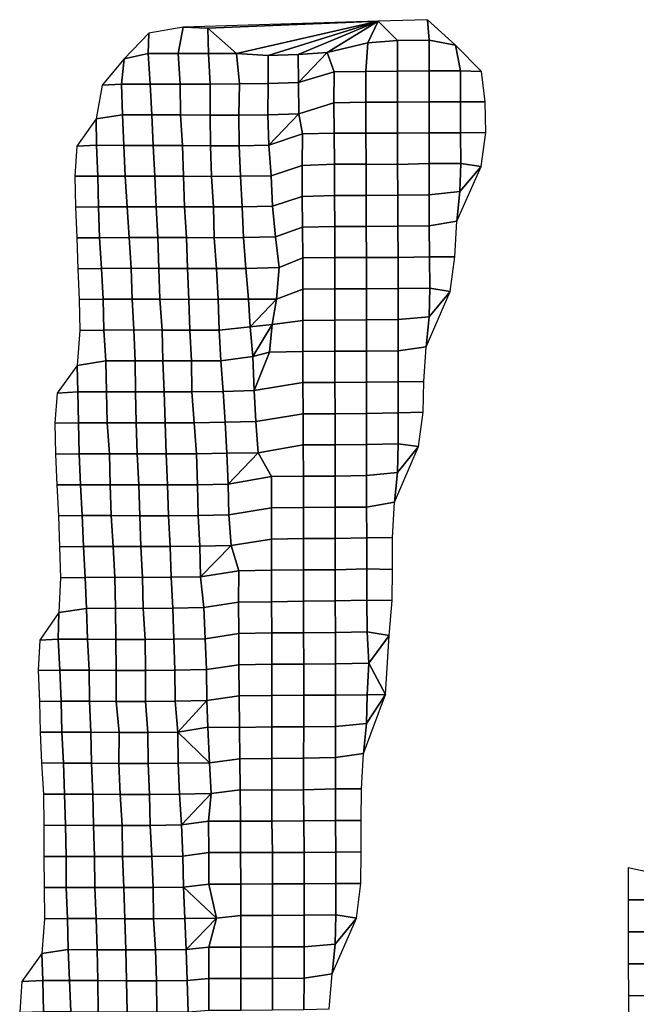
# Model space of a CAD drawing. Extents: x -2.4 to 84.8, y -2.1 to 56.9.
# Tile 6 of 14: x -1.5 to 15.8, y 29.3 to 56.9. Entities that reach past the tile are written whole.
import ezdxf

# ---------------------------------------------------------------- set-up
doc = ezdxf.new("R2010")
doc.units = 0

msp = doc.modelspace()

# ---------------------------------------------------------------- linework, layer by layer
at = {"layer": 'camera'}
for points in [[(3.7442, 56.6835, -858.0814), (8.524, 56.8752, -856.9572), (3.0519, 56.7114, -858.2535)], [(4.5487, 55.9662, -857.9091), (8.524, 56.8752, -856.9572), (3.7442, 56.6835, -858.0814)], [(5.4388, 55.911, -857.6426), (8.524, 56.8752, -856.9572), (4.5487, 55.9662, -857.9091)], [(6.2762, 55.9463, -857.4536), (8.524, 56.8752, -856.9572), (5.4388, 55.911, -857.6426)], [(7.0893, 55.9973, -857.2707), (8.524, 56.8752, -856.9572), (6.2762, 55.9463, -857.4536)], [(8.236, 56.273, -857.1518), (8.524, 56.8752, -856.9572), (7.0893, 55.9973, -857.2707)], [(8.236, 56.273, -857.1518), (9.0687, 56.3389, -857.2326), (8.524, 56.8752, -856.9572)], [(8.524, 56.8752, -856.9572), (9.0687, 56.3389, -857.2326), (9.9564, 56.349, -857.2616), (9.9102, 56.9201, -857.0095)], [(9.9102, 56.9201, -857.0095), (9.9564, 56.349, -857.2616), (10.7018, 56.2044, -857.2946)], [(1.3897, 55.8214, -858.7863), (2.0661, 55.9692, -858.4984), (2.0809, 56.5443, -858.4633)], [(2.0809, 56.5443, -858.4633), (2.0661, 55.9692, -858.4984), (2.9066, 55.9713, -858.2711), (3.0519, 56.7114, -858.2535)], [(3.0519, 56.7114, -858.2535), (2.9066, 55.9713, -858.2711), (3.7558, 55.9725, -858.0684), (3.7442, 56.6835, -858.0814)], [(3.7442, 56.6835, -858.0814), (3.7558, 55.9725, -858.0684), (4.5487, 55.9662, -857.9091)], [(7.0893, 55.9973, -857.2707), (7.2858, 55.4555, -857.572), (8.1809, 55.4661, -857.4831), (8.236, 56.273, -857.1518)], [(8.236, 56.273, -857.1518), (8.1809, 55.4661, -857.4831), (9.0684, 55.4726, -857.3988), (9.0687, 56.3389, -857.2326)], [(9.0687, 56.3389, -857.2326), (9.0684, 55.4726, -857.3988), (9.9562, 55.4823, -857.4292), (9.9564, 56.349, -857.2616)], [(9.9564, 56.349, -857.2616), (9.9562, 55.4823, -857.4292), (10.8414, 55.4877, -857.4345), (10.7018, 56.2044, -857.2946)], [(10.7018, 56.2044, -857.2946), (10.8414, 55.4877, -857.4345), (11.4292, 55.4627, -857.4585)], [(1.3897, 55.8214, -858.7863), (1.3154, 55.1121, -858.9981), (2.1241, 55.1101, -858.6663), (2.0661, 55.9692, -858.4984)], [(2.0661, 55.9692, -858.4984), (2.1241, 55.1101, -858.6663), (2.9628, 55.1117, -858.4412), (2.9066, 55.9713, -858.2711)], [(2.9066, 55.9713, -858.2711), (2.9628, 55.1117, -858.4412), (3.8085, 55.111, -858.2277), (3.7558, 55.9725, -858.0684)], [(3.7558, 55.9725, -858.0684), (3.8085, 55.111, -858.2277), (4.6293, 55.1133, -857.9481), (4.5487, 55.9662, -857.9091)], [(4.5487, 55.9662, -857.9091), (4.6293, 55.1133, -857.9481), (5.439, 55.1234, -857.6678), (5.4388, 55.911, -857.6426)], [(5.4388, 55.911, -857.6426), (5.439, 55.1234, -857.6678), (6.288, 55.1582, -857.5679), (6.2762, 55.9463, -857.4536)], [(6.2762, 55.9463, -857.4536), (6.288, 55.1582, -857.5679), (7.0893, 55.9973, -857.2707)], [(6.288, 55.1582, -857.5679), (7.2858, 55.4555, -857.572), (7.0893, 55.9973, -857.2707)], [(0.7713, 55.0799, -859.2475), (1.3154, 55.1121, -858.9981), (1.3897, 55.8214, -858.7863)], [(6.288, 55.1582, -857.5679), (6.2982, 54.2768, -857.636), (7.284, 54.5853, -857.509), (7.2858, 55.4555, -857.572)], [(7.2858, 55.4555, -857.572), (7.284, 54.5853, -857.509), (8.1785, 54.603, -857.5276), (8.1809, 55.4661, -857.4831)], [(8.1809, 55.4661, -857.4831), (8.1785, 54.603, -857.5276), (9.0671, 54.6037, -857.4947), (9.0684, 55.4726, -857.3988)], [(9.0684, 55.4726, -857.3988), (9.0671, 54.6037, -857.4947), (9.9549, 54.611, -857.5272), (9.9562, 55.4823, -857.4292)], [(9.9562, 55.4823, -857.4292), (9.9549, 54.611, -857.5272), (10.8404, 54.6118, -857.5142), (10.8414, 55.4877, -857.4345)], [(10.8414, 55.4877, -857.4345), (10.8404, 54.6118, -857.5142), (11.5329, 54.6152, -857.6088), (11.4292, 55.4627, -857.4585)], [(0.7713, 55.0799, -859.2475), (0.608, 54.1305, -859.4928), (1.3445, 54.2471, -859.08), (1.3154, 55.1121, -858.9981)], [(1.3154, 55.1121, -858.9981), (1.3445, 54.2471, -859.08), (2.1633, 54.2475, -858.7755), (2.1241, 55.1101, -858.6663)], [(2.1241, 55.1101, -858.6663), (2.1633, 54.2475, -858.7755), (2.9756, 54.2435, -858.4704), (2.9628, 55.1117, -858.4412)], [(2.9628, 55.1117, -858.4412), (2.9756, 54.2435, -858.4704), (3.8084, 54.2412, -858.2172), (3.8085, 55.111, -858.2277)], [(3.8085, 55.111, -858.2277), (3.8084, 54.2412, -858.2172), (4.6076, 54.2396, -857.8836), (4.6293, 55.1133, -857.9481)], [(4.6293, 55.1133, -857.9481), (4.6076, 54.2396, -857.8836), (5.4292, 54.2503, -857.6595), (5.439, 55.1234, -857.6678)], [(5.439, 55.1234, -857.6678), (5.4292, 54.2503, -857.6595), (6.2982, 54.2768, -857.636), (6.288, 55.1582, -857.5679)], [(6.2982, 54.2768, -857.636), (6.3982, 53.7144, -857.7818), (7.2913, 53.7328, -857.8237), (7.284, 54.5853, -857.509)], [(7.284, 54.5853, -857.509), (7.2913, 53.7328, -857.8237), (8.1841, 53.7328, -857.7598), (8.1785, 54.603, -857.5276)], [(8.1785, 54.603, -857.5276), (8.1841, 53.7328, -857.7598), (9.0708, 53.7287, -857.6677), (9.0671, 54.6037, -857.4947)], [(9.0671, 54.6037, -857.4947), (9.0708, 53.7287, -857.6677), (9.9555, 53.7375, -857.6867), (9.9549, 54.611, -857.5272)], [(9.9549, 54.611, -857.5272), (9.9555, 53.7375, -857.6867), (10.841, 53.7394, -857.6841), (10.8404, 54.6118, -857.5142)], [(10.8404, 54.6118, -857.5142), (10.841, 53.7394, -857.6841), (11.5488, 53.7521, -857.913), (11.5329, 54.6152, -857.6088)], [(0.608, 54.1305, -859.4928), (0.6104, 53.3909, -859.6437), (1.3822, 53.3853, -859.1832), (1.3445, 54.2471, -859.08)], [(1.3445, 54.2471, -859.08), (1.3822, 53.3853, -859.1832), (2.206, 53.3864, -858.8878), (2.1633, 54.2475, -858.7755)], [(2.1633, 54.2475, -858.7755), (2.206, 53.3864, -858.8878), (3.0297, 53.3827, -858.6324), (2.9756, 54.2435, -858.4704)], [(2.9756, 54.2435, -858.4704), (3.0297, 53.3827, -858.6324), (3.8195, 53.3761, -858.2494), (3.8084, 54.2412, -858.2172)], [(3.8084, 54.2412, -858.2172), (3.8195, 53.3761, -858.2494), (4.6229, 53.377, -857.9479), (4.6076, 54.2396, -857.8836)], [(4.6076, 54.2396, -857.8836), (4.6229, 53.377, -857.9479), (5.459, 53.3906, -857.781), (5.4292, 54.2503, -857.6595)], [(5.4292, 54.2503, -857.6595), (5.459, 53.3906, -857.781), (6.2982, 54.2768, -857.636)], [(5.459, 53.3906, -857.781), (6.3982, 53.7144, -857.7818), (6.2982, 54.2768, -857.636)], [(0.0594, 53.3647, -859.8852), (0.6104, 53.3909, -859.6437), (0.608, 54.1305, -859.4928)], [(5.459, 53.3906, -857.781), (5.5178, 52.5376, -858.0158), (6.3916, 52.8273, -857.8956), (6.3982, 53.7144, -857.7818)], [(6.3982, 53.7144, -857.7818), (6.3916, 52.8273, -857.8956), (7.2989, 52.8573, -857.9936), (7.2913, 53.7328, -857.8237)], [(7.2913, 53.7328, -857.8237), (7.2989, 52.8573, -857.9936), (8.1867, 52.8578, -857.9725), (8.1841, 53.7328, -857.7598)], [(8.1841, 53.7328, -857.7598), (8.1867, 52.8578, -857.9725), (9.0735, 52.8553, -857.8852), (9.0708, 53.7287, -857.6677)], [(9.0708, 53.7287, -857.6677), (9.0735, 52.8553, -857.8852), (9.9578, 52.8749, -858.0364), (9.9555, 53.7375, -857.6867)], [(9.9555, 53.7375, -857.6867), (9.9578, 52.8749, -858.0364), (10.8435, 52.8807, -858.076), (10.841, 53.7394, -857.6841)], [(10.841, 53.7394, -857.6841), (10.8435, 52.8807, -858.076), (11.4232, 52.7989, -858.2883), (11.5488, 53.7521, -857.913)], [(0.0594, 53.3647, -859.8852), (0.0054, 52.5196, -860.0192), (0.6533, 52.528, -859.789), (0.6104, 53.3909, -859.6437)], [(0.6104, 53.3909, -859.6437), (0.6533, 52.528, -859.789), (1.4205, 52.5239, -859.303), (1.3822, 53.3853, -859.1832)], [(1.3822, 53.3853, -859.1832), (1.4205, 52.5239, -859.303), (2.2537, 52.5274, -859.0364), (2.206, 53.3864, -858.8878)], [(2.206, 53.3864, -858.8878), (2.2537, 52.5274, -859.0364), (3.0573, 52.5209, -858.7156), (3.0297, 53.3827, -858.6324)], [(3.0297, 53.3827, -858.6324), (3.0573, 52.5209, -858.7156), (3.8422, 52.5153, -858.3278), (3.8195, 53.3761, -858.2494)], [(3.8195, 53.3761, -858.2494), (3.8422, 52.5153, -858.3278), (4.6588, 52.5209, -858.0857), (4.6229, 53.377, -857.9479)], [(4.6229, 53.377, -857.9479), (4.6588, 52.5209, -858.0857), (5.5178, 52.5376, -858.0158), (5.459, 53.3906, -857.781)], [(6.3916, 52.8273, -857.8956), (6.3936, 51.9566, -858.099), (7.3018, 51.9836, -858.1895), (7.2989, 52.8573, -857.9936)], [(7.2989, 52.8573, -857.9936), (7.3018, 51.9836, -858.1895), (8.1899, 51.9826, -858.1268), (8.1867, 52.8578, -857.9725)], [(8.1867, 52.8578, -857.9725), (8.1899, 51.9826, -858.1268), (9.077, 51.9896, -858.1567), (9.0735, 52.8553, -857.8852)], [(9.0735, 52.8553, -857.8852), (9.077, 51.9896, -858.1567), (9.9571, 52.003, -858.2061), (9.9578, 52.8749, -858.0364)], [(9.9578, 52.8749, -858.0364), (9.9571, 52.003, -858.2061), (10.82, 52.0945, -858.3678), (10.8435, 52.8807, -858.076)], [(10.8435, 52.8807, -858.076), (10.82, 52.0945, -858.3678), (11.4232, 52.7989, -858.2883)], [(5.5178, 52.5376, -858.0158), (5.5553, 51.678, -858.1789), (6.3936, 51.9566, -858.099), (6.3916, 52.8273, -857.8956)], [(11.4232, 52.7989, -858.2883), (10.82, 52.0945, -858.3678), (10.738, 51.2604, -858.6174)], [(0.0054, 52.5196, -860.0192), (0.0191, 51.6556, -860.1089), (0.6697, 51.6603, -859.8466), (0.6533, 52.528, -859.789)], [(0.6533, 52.528, -859.789), (0.6697, 51.6603, -859.8466), (1.4707, 51.6618, -859.4661), (1.4205, 52.5239, -859.303)], [(1.4205, 52.5239, -859.303), (1.4707, 51.6618, -859.4661), (2.2913, 51.6645, -859.1551), (2.2537, 52.5274, -859.0364)], [(2.2537, 52.5274, -859.0364), (2.2913, 51.6645, -859.1551), (3.0858, 51.6581, -858.7991), (3.0573, 52.5209, -858.7156)], [(3.0573, 52.5209, -858.7156), (3.0858, 51.6581, -858.7991), (3.9002, 51.6575, -858.5202), (3.8422, 52.5153, -858.3278)], [(3.8422, 52.5153, -858.3278), (3.9002, 51.6575, -858.5202), (4.7052, 51.6634, -858.2482), (4.6588, 52.5209, -858.0857)], [(4.6588, 52.5209, -858.0857), (4.7052, 51.6634, -858.2482), (5.5553, 51.678, -858.1789), (5.5178, 52.5376, -858.0158)], [(9.9571, 52.003, -858.2061), (9.9616, 51.1249, -858.4058), (10.738, 51.2604, -858.6174), (10.82, 52.0945, -858.3678)], [(5.5553, 51.678, -858.1789), (5.6373, 50.8178, -858.4255), (6.4, 51.0943, -858.382), (6.3936, 51.9566, -858.099)], [(6.3936, 51.9566, -858.099), (6.4, 51.0943, -858.382), (7.3041, 51.1105, -858.4136), (7.3018, 51.9836, -858.1895)], [(7.3018, 51.9836, -858.1895), (7.3041, 51.1105, -858.4136), (8.1924, 51.1097, -858.3457), (8.1899, 51.9826, -858.1268)], [(8.1899, 51.9826, -858.1268), (8.1924, 51.1097, -858.3457), (9.08, 51.1156, -858.3651), (9.077, 51.9896, -858.1567)], [(9.077, 51.9896, -858.1567), (9.08, 51.1156, -858.3651), (9.9616, 51.1249, -858.4058), (9.9571, 52.003, -858.2061)], [(0.0191, 51.6556, -860.1089), (0.0609, 50.7899, -860.2528), (0.6998, 50.794, -859.9402), (0.6697, 51.6603, -859.8466)], [(0.6697, 51.6603, -859.8466), (0.6998, 50.794, -859.9402), (1.5338, 50.7995, -859.6635), (1.4707, 51.6618, -859.4661)], [(1.4707, 51.6618, -859.4661), (1.5338, 50.7995, -859.6635), (2.3336, 50.7986, -859.2954), (2.2913, 51.6645, -859.1551)], [(2.2913, 51.6645, -859.1551), (2.3336, 50.7986, -859.2954), (3.1449, 50.7962, -858.9936), (3.0858, 51.6581, -858.7991)], [(3.0858, 51.6581, -858.7991), (3.1449, 50.7962, -858.9936), (3.9198, 50.792, -858.5939), (3.9002, 51.6575, -858.5202)], [(3.9002, 51.6575, -858.5202), (3.9198, 50.792, -858.5939), (4.7411, 50.7983, -858.3622), (4.7052, 51.6634, -858.2482)], [(4.7052, 51.6634, -858.2482), (4.7411, 50.7983, -858.3622), (5.6373, 50.8178, -858.4255), (5.5553, 51.678, -858.1789)], [(9.9616, 51.1249, -858.4058), (9.9685, 50.2571, -858.7706), (10.679, 50.2605, -858.7484), (10.738, 51.2604, -858.6174)], [(5.6373, 50.8178, -858.4255), (5.7432, 49.9543, -858.7355), (6.4118, 50.2258, -858.5526), (6.4, 51.0943, -858.382)], [(6.4, 51.0943, -858.382), (6.4118, 50.2258, -858.5526), (7.3071, 50.2367, -858.5997), (7.3041, 51.1105, -858.4136)], [(7.3041, 51.1105, -858.4136), (7.3071, 50.2367, -858.5997), (8.1954, 50.2374, -858.5632), (8.1924, 51.1097, -858.3457)], [(8.1924, 51.1097, -858.3457), (8.1954, 50.2374, -858.5632), (9.0831, 50.2429, -858.5908), (9.08, 51.1156, -858.3651)], [(9.08, 51.1156, -858.3651), (9.0831, 50.2429, -858.5908), (9.9685, 50.2571, -858.7706), (9.9616, 51.1249, -858.4058)], [(0.0609, 50.7899, -860.2528), (0.089, 49.9227, -860.3382), (0.7543, 49.9299, -860.1034), (0.6998, 50.794, -859.9402)], [(0.6998, 50.794, -859.9402), (0.7543, 49.9299, -860.1034), (1.5832, 49.935, -859.8113), (1.5338, 50.7995, -859.6635)], [(1.5338, 50.7995, -859.6635), (1.5832, 49.935, -859.8113), (2.3659, 49.9305, -859.4), (2.3336, 50.7986, -859.2954)], [(2.3336, 50.7986, -859.2954), (2.3659, 49.9305, -859.4), (3.1742, 49.929, -859.097), (3.1449, 50.7962, -858.9936)], [(3.1449, 50.7962, -858.9936), (3.1742, 49.929, -859.097), (3.9826, 49.9291, -858.8079), (3.9198, 50.792, -858.5939)], [(3.9198, 50.792, -858.5939), (3.9826, 49.9291, -858.8079), (4.8066, 49.9324, -858.5677), (4.7411, 50.7983, -858.3622)], [(4.7411, 50.7983, -858.3622), (4.8066, 49.9324, -858.5677), (5.7432, 49.9543, -858.7355), (5.6373, 50.8178, -858.4255)], [(5.7432, 49.9543, -858.7355), (5.6714, 49.0642, -858.83), (6.4126, 49.3485, -858.695), (6.4118, 50.2258, -858.5526)], [(6.4118, 50.2258, -858.5526), (6.4126, 49.3485, -858.695), (7.3087, 49.3585, -858.7187), (7.3071, 50.2367, -858.5997)], [(7.3071, 50.2367, -858.5997), (7.3087, 49.3585, -858.7187), (8.1977, 49.3624, -858.7299), (8.1954, 50.2374, -858.5632)], [(8.1954, 50.2374, -858.5632), (8.1977, 49.3624, -858.7299), (9.0865, 49.3672, -858.7836), (9.0831, 50.2429, -858.5908)], [(9.0831, 50.2429, -858.5908), (9.0865, 49.3672, -858.7836), (9.9746, 49.3743, -858.9053), (9.9685, 50.2571, -858.7706)], [(9.9685, 50.2571, -858.7706), (9.9746, 49.3743, -858.9053), (10.5487, 49.2854, -858.9636), (10.679, 50.2605, -858.7484)], [(0.089, 49.9227, -860.3382), (0.1225, 49.0556, -860.445), (0.8015, 49.0662, -860.2505), (0.7543, 49.9299, -860.1034)], [(0.7543, 49.9299, -860.1034), (0.8015, 49.0662, -860.2505), (1.6154, 49.0697, -859.9075), (1.5832, 49.935, -859.8113)], [(1.5832, 49.935, -859.8113), (1.6154, 49.0697, -859.9075), (2.3968, 49.0634, -859.4998), (2.3659, 49.9305, -859.4)], [(2.3659, 49.9305, -859.4), (2.3968, 49.0634, -859.4998), (3.2093, 49.0621, -859.2195), (3.1742, 49.929, -859.097)], [(3.1742, 49.929, -859.097), (3.2093, 49.0621, -859.2195), (4.0292, 49.0646, -858.9733), (3.9826, 49.9291, -858.8079)], [(3.9826, 49.9291, -858.8079), (4.0292, 49.0646, -858.9733), (4.8816, 49.0709, -858.8315), (4.8066, 49.9324, -858.5677)], [(4.8066, 49.9324, -858.5677), (4.8816, 49.0709, -858.8315), (5.6714, 49.0642, -858.83), (5.7432, 49.9543, -858.7355)], [(5.6714, 49.0642, -858.83), (5.5445, 48.3581, -858.9203), (6.4094, 48.4725, -858.8965), (6.4126, 49.3485, -858.695)], [(6.4126, 49.3485, -858.695), (6.4094, 48.4725, -858.8965), (7.3086, 48.4791, -858.8515), (7.3087, 49.3585, -858.7187)], [(7.3087, 49.3585, -858.7187), (7.3086, 48.4791, -858.8515), (8.199, 48.4829, -858.8468), (8.1977, 49.3624, -858.7299)], [(8.1977, 49.3624, -858.7299), (8.199, 48.4829, -858.8468), (9.0884, 48.4923, -858.9629), (9.0865, 49.3672, -858.7836)], [(9.0865, 49.3672, -858.7836), (9.0884, 48.4923, -858.9629), (9.959, 48.5717, -859.0977), (9.9746, 49.3743, -858.9053)], [(10.5487, 49.2854, -858.9636), (9.959, 48.5717, -859.0977), (9.878, 47.7317, -859.2215)], [(9.9746, 49.3743, -858.9053), (9.959, 48.5717, -859.0977), (10.5487, 49.2854, -858.9636)], [(0.1225, 49.0556, -860.445), (0.1416, 48.1832, -860.5355), (0.8233, 48.1974, -860.318), (0.8015, 49.0662, -860.2505)], [(0.8015, 49.0662, -860.2505), (0.8233, 48.1974, -860.318), (1.6589, 48.204, -860.0465), (1.6154, 49.0697, -859.9075)], [(1.6154, 49.0697, -859.9075), (1.6589, 48.204, -860.0465), (2.4577, 48.2, -859.6975), (2.3968, 49.0634, -859.4998)], [(2.3968, 49.0634, -859.4998), (2.4577, 48.2, -859.6975), (3.2364, 48.1953, -859.3138), (3.2093, 49.0621, -859.2195)], [(3.2093, 49.0621, -859.2195), (3.2364, 48.1953, -859.3138), (4.06, 48.1982, -859.081), (4.0292, 49.0646, -858.9733)], [(4.0292, 49.0646, -858.9733), (4.06, 48.1982, -859.081), (4.9305, 48.2863, -859.0233), (4.8816, 49.0709, -858.8315)], [(4.8816, 49.0709, -858.8315), (4.9305, 48.2863, -859.0233), (5.6714, 49.0642, -858.83)], [(5.5445, 48.3581, -858.9203), (5.6714, 49.0642, -858.83), (4.9305, 48.2863, -859.0233)], [(5.5445, 48.3581, -858.9203), (5.4752, 47.5801, -859.1093), (6.4128, 47.6007, -859.0994), (6.4094, 48.4725, -858.8965)], [(6.4094, 48.4725, -858.8965), (6.4128, 47.6007, -859.0994), (7.31, 47.6029, -859.0479), (7.3086, 48.4791, -858.8515)], [(7.3086, 48.4791, -858.8515), (7.31, 47.6029, -859.0479), (8.201, 47.605, -859.034), (8.199, 48.4829, -858.8468)], [(8.199, 48.4829, -858.8468), (8.201, 47.605, -859.034), (9.0905, 47.6118, -859.1309), (9.0884, 48.4923, -858.9629)], [(9.0884, 48.4923, -858.9629), (9.0905, 47.6118, -859.1309), (9.878, 47.7317, -859.2215), (9.959, 48.5717, -859.0977)], [(0.1416, 48.1832, -860.5355), (0.07, 47.2048, -860.7453), (0.8744, 47.3317, -860.4903), (0.8233, 48.1974, -860.318)], [(0.8233, 48.1974, -860.318), (0.8744, 47.3317, -860.4903), (1.6961, 47.3363, -860.1734), (1.6589, 48.204, -860.0465)], [(1.6589, 48.204, -860.0465), (1.6961, 47.3363, -860.1734), (2.4765, 47.3321, -859.7626), (2.4577, 48.2, -859.6975)], [(2.4577, 48.2, -859.6975), (2.4765, 47.3321, -859.7626), (3.2796, 47.3324, -859.4559), (3.2364, 48.1953, -859.3138)], [(3.2364, 48.1953, -859.3138), (3.2796, 47.3324, -859.4559), (4.1084, 47.3371, -859.2451), (4.06, 48.1982, -859.081)], [(4.06, 48.1982, -859.081), (4.1084, 47.3371, -859.2451), (5.0067, 47.4564, -859.2214), (4.9305, 48.2863, -859.0233)], [(5.5445, 48.3581, -858.9203), (4.9305, 48.2863, -859.0233), (5.0067, 47.4564, -859.2214)], [(5.0067, 47.4564, -859.2214), (5.4752, 47.5801, -859.1093), (5.5445, 48.3581, -858.9203)], [(5.4752, 47.5801, -859.1093), (5.0401, 46.4992, -859.3842), (6.4142, 46.7251, -859.2507), (6.4128, 47.6007, -859.0994)], [(6.4128, 47.6007, -859.0994), (6.4142, 46.7251, -859.2507), (7.3111, 46.7286, -859.2362), (7.31, 47.6029, -859.0479)], [(7.31, 47.6029, -859.0479), (7.3111, 46.7286, -859.2362), (8.2002, 46.7348, -859.2731), (8.201, 47.605, -859.034)], [(8.201, 47.605, -859.034), (8.2002, 46.7348, -859.2731), (9.0864, 46.7431, -859.3637), (9.0905, 47.6118, -859.1309)], [(9.0905, 47.6118, -859.1309), (9.0864, 46.7431, -859.3637), (9.8117, 46.7541, -859.4475), (9.878, 47.7317, -859.2215)], [(0.07, 47.2048, -860.7453), (0.0883, 46.4607, -860.9226), (0.8938, 46.4614, -860.5528), (0.8744, 47.3317, -860.4903)], [(0.8744, 47.3317, -860.4903), (0.8938, 46.4614, -860.5528), (1.7087, 46.4635, -860.2233), (1.6961, 47.3363, -860.1734)], [(1.6961, 47.3363, -860.1734), (1.7087, 46.4635, -860.2233), (2.5159, 46.4645, -859.9054), (2.4765, 47.3321, -859.7626)], [(2.4765, 47.3321, -859.7626), (2.5159, 46.4645, -859.9054), (3.2957, 46.4639, -859.5175), (3.2796, 47.3324, -859.4559)], [(3.2796, 47.3324, -859.4559), (3.2957, 46.4639, -859.5175), (4.1729, 46.4772, -859.4595), (4.1084, 47.3371, -859.2451)], [(4.1084, 47.3371, -859.2451), (4.1729, 46.4772, -859.4595), (5.0401, 46.4992, -859.3842), (5.0067, 47.4564, -859.2214)], [(5.0067, 47.4564, -859.2214), (5.0401, 46.4992, -859.3842), (5.4752, 47.5801, -859.1093)], [(-0.4937, 46.4301, -861.0477), (0.0883, 46.4607, -860.9226), (0.07, 47.2048, -860.7453)], [(9.0864, 46.7431, -859.3637), (9.0863, 45.8775, -859.7159), (9.7893, 45.8969, -859.9307), (9.8117, 46.7541, -859.4475)], [(3.2957, 46.4639, -859.5175), (3.3566, 45.5959, -859.7202), (4.2299, 45.6097, -859.6373), (4.1729, 46.4772, -859.4595)], [(4.1729, 46.4772, -859.4595), (4.2299, 45.6097, -859.6373), (5.0893, 45.6279, -859.5282), (5.0401, 46.4992, -859.3842)], [(5.0401, 46.4992, -859.3842), (5.0893, 45.6279, -859.5282), (6.4174, 45.8459, -859.355), (6.4142, 46.7251, -859.2507)], [(6.4142, 46.7251, -859.2507), (6.4174, 45.8459, -859.355), (7.3135, 45.8482, -859.3428), (7.3111, 46.7286, -859.2362)], [(7.3111, 46.7286, -859.2362), (7.3135, 45.8482, -859.3428), (8.2007, 45.8586, -859.4408), (8.2002, 46.7348, -859.2731)], [(8.2002, 46.7348, -859.2731), (8.2007, 45.8586, -859.4408), (9.0863, 45.8775, -859.7159), (9.0864, 46.7431, -859.3637)], [(-0.4937, 46.4301, -861.0477), (-0.5539, 45.5811, -861.1638), (0.1084, 45.5898, -860.9941), (0.0883, 46.4607, -860.9226)], [(0.0883, 46.4607, -860.9226), (0.1084, 45.5898, -860.9941), (0.9126, 45.5907, -860.6235), (0.8938, 46.4614, -860.5528)], [(0.8938, 46.4614, -860.5528), (0.9126, 45.5907, -860.6235), (1.7317, 45.5922, -860.3158), (1.7087, 46.4635, -860.2233)], [(1.7087, 46.4635, -860.2233), (1.7317, 45.5922, -860.3158), (2.5407, 45.5934, -860.0008), (2.5159, 46.4645, -859.9054)], [(2.5159, 46.4645, -859.9054), (2.5407, 45.5934, -860.0008), (3.3566, 45.5959, -859.7202), (3.2957, 46.4639, -859.5175)], [(5.0893, 45.6279, -859.5282), (5.1578, 44.7532, -859.7393), (6.4225, 44.9709, -859.5725), (6.4174, 45.8459, -859.355)], [(6.4174, 45.8459, -859.355), (6.4225, 44.9709, -859.5725), (7.3162, 44.9725, -859.5327), (7.3135, 45.8482, -859.3428)], [(7.3135, 45.8482, -859.3428), (7.3162, 44.9725, -859.5327), (8.2012, 44.9842, -859.6194), (8.2007, 45.8586, -859.4408)], [(8.2007, 45.8586, -859.4408), (8.2012, 44.9842, -859.6194), (9.0845, 45.0047, -859.8746), (9.0863, 45.8775, -859.7159)], [(9.0863, 45.8775, -859.7159), (9.0845, 45.0047, -859.8746), (9.6578, 44.9244, -860.0938), (9.7893, 45.8969, -859.9307)], [(-0.5539, 45.5811, -861.1638), (-0.5412, 44.7146, -861.25), (0.1312, 44.7199, -861.0725), (0.1084, 45.5898, -860.9941)], [(0.1084, 45.5898, -860.9941), (0.1312, 44.7199, -861.0725), (0.9745, 44.7242, -860.836), (0.9126, 45.5907, -860.6235)], [(0.9126, 45.5907, -860.6235), (0.9745, 44.7242, -860.836), (1.7517, 44.719, -860.3968), (1.7317, 45.5922, -860.3158)], [(1.7317, 45.5922, -860.3158), (1.7517, 44.719, -860.3968), (2.5685, 44.7191, -860.1015), (2.5407, 45.5934, -860.0008)], [(2.5407, 45.5934, -860.0008), (2.5685, 44.7191, -860.1015), (3.4254, 44.7248, -859.9485), (3.3566, 45.5959, -859.7202)], [(3.3566, 45.5959, -859.7202), (3.4254, 44.7248, -859.9485), (4.2752, 44.7388, -859.7867), (4.2299, 45.6097, -859.6373)], [(4.2299, 45.6097, -859.6373), (4.2752, 44.7388, -859.7867), (5.1578, 44.7532, -859.7393), (5.0893, 45.6279, -859.5282)], [(5.1578, 44.7532, -859.7393), (5.5254, 44.0878, -859.7375), (6.425, 44.09, -859.6976), (6.4225, 44.9709, -859.5725)], [(6.4225, 44.9709, -859.5725), (6.425, 44.09, -859.6976), (7.3179, 44.0958, -859.7226), (7.3162, 44.9725, -859.5327)], [(7.3162, 44.9725, -859.5327), (7.3179, 44.0958, -859.7226), (8.2022, 44.1097, -859.8598), (8.2012, 44.9842, -859.6194)], [(8.2012, 44.9842, -859.6194), (8.2022, 44.1097, -859.8598), (9.0691, 44.1982, -860.1034), (9.0845, 45.0047, -859.8746)], [(9.6578, 44.9244, -860.0938), (9.0691, 44.1982, -860.1034), (8.9815, 43.3627, -860.2172)], [(9.0845, 45.0047, -859.8746), (9.0691, 44.1982, -860.1034), (9.6578, 44.9244, -860.0938)], [(-0.5412, 44.7146, -861.25), (-0.5004, 43.8469, -861.3894), (0.1638, 43.8513, -861.1735), (0.1312, 44.7199, -861.0725)], [(0.1312, 44.7199, -861.0725), (0.1638, 43.8513, -861.1735), (0.9976, 43.854, -860.9043), (0.9745, 44.7242, -860.836)], [(0.9745, 44.7242, -860.836), (0.9976, 43.854, -860.9043), (1.801, 43.8511, -860.5544), (1.7517, 44.719, -860.3968)], [(1.7517, 44.719, -860.3968), (1.801, 43.8511, -860.5544), (2.608, 43.8479, -860.2266), (2.5685, 44.7191, -860.1015)], [(2.5685, 44.7191, -860.1015), (2.608, 43.8479, -860.2266), (3.4465, 43.8534, -860.0223), (3.4254, 44.7248, -859.9485)], [(3.4254, 44.7248, -859.9485), (3.4465, 43.8534, -860.0223), (4.3152, 43.8709, -859.9356), (4.2752, 44.7388, -859.7867)], [(4.2752, 44.7388, -859.7867), (4.3152, 43.8709, -859.9356), (5.1578, 44.7532, -859.7393)], [(4.3152, 43.8709, -859.9356), (5.5254, 44.0878, -859.7375), (5.1578, 44.7532, -859.7393)], [(4.3152, 43.8709, -859.9356), (4.3344, 43.0036, -860.0222), (5.5312, 43.2092, -859.9219), (5.5254, 44.0878, -859.7375)], [(5.5254, 44.0878, -859.7375), (5.5312, 43.2092, -859.9219), (6.427, 43.2114, -859.8101), (6.425, 44.09, -859.6976)], [(6.425, 44.09, -859.6976), (6.427, 43.2114, -859.8101), (7.3175, 43.2189, -859.8322), (7.3179, 44.0958, -859.7226)], [(7.3179, 44.0958, -859.7226), (7.3175, 43.2189, -859.8322), (8.2023, 43.2266, -859.8919), (8.2022, 44.1097, -859.8598)], [(8.2022, 44.1097, -859.8598), (8.2023, 43.2266, -859.8919), (8.9815, 43.3627, -860.2172), (9.0691, 44.1982, -860.1034)], [(-0.5004, 43.8469, -861.3894), (-0.4561, 42.9789, -861.5326), (0.2089, 42.9857, -861.3108), (0.1638, 43.8513, -861.1735)], [(0.1638, 43.8513, -861.1735), (0.2089, 42.9857, -861.3108), (1.024, 42.9862, -860.9792), (0.9976, 43.854, -860.9043)], [(0.9976, 43.854, -860.9043), (1.024, 42.9862, -860.9792), (1.8288, 42.9828, -860.6375), (1.801, 43.8511, -860.5544)], [(1.801, 43.8511, -860.5544), (1.8288, 42.9828, -860.6375), (2.6332, 42.9789, -860.3099), (2.608, 43.8479, -860.2266)], [(2.608, 43.8479, -860.2266), (2.6332, 42.9789, -860.3099), (3.4694, 42.9859, -860.108), (3.4465, 43.8534, -860.0223)], [(3.4465, 43.8534, -860.0223), (3.4694, 42.9859, -860.108), (4.3344, 43.0036, -860.0222), (4.3152, 43.8709, -859.9356)], [(4.3344, 43.0036, -860.0222), (4.3977, 42.1457, -860.2598), (5.5284, 42.3272, -860.0101), (5.5312, 43.2092, -859.9219)], [(5.5312, 43.2092, -859.9219), (5.5284, 42.3272, -860.0101), (6.4249, 42.3388, -860.021), (6.427, 43.2114, -859.8101)], [(6.427, 43.2114, -859.8101), (6.4249, 42.3388, -860.021), (7.3147, 42.3466, -860.0509), (7.3175, 43.2189, -859.8322)], [(7.3175, 43.2189, -859.8322), (7.3147, 42.3466, -860.0509), (8.2038, 42.3655, -860.3882), (8.2023, 43.2266, -859.8919)], [(8.2023, 43.2266, -859.8919), (8.2038, 42.3655, -860.3882), (8.9306, 42.3708, -860.4662), (8.9815, 43.3627, -860.2172)], [(-0.4561, 42.9789, -861.5326), (-0.4267, 42.11, -861.625), (0.2489, 42.1185, -861.4312), (0.2089, 42.9857, -861.3108)], [(0.2089, 42.9857, -861.3108), (0.2489, 42.1185, -861.4312), (1.0804, 42.1215, -861.1486), (1.024, 42.9862, -860.9792)], [(1.024, 42.9862, -860.9792), (1.0804, 42.1215, -861.1486), (1.8587, 42.1168, -860.7187), (1.8288, 42.9828, -860.6375)], [(1.8288, 42.9828, -860.6375), (1.8587, 42.1168, -860.7187), (2.6823, 42.1172, -860.4662), (2.6332, 42.9789, -860.3099)], [(2.6332, 42.9789, -860.3099), (2.6823, 42.1172, -860.4662), (3.5175, 42.1287, -860.2957), (3.4694, 42.9859, -860.108)], [(3.4694, 42.9859, -860.108), (3.5175, 42.1287, -860.2957), (4.3977, 42.1457, -860.2598), (4.3344, 43.0036, -860.0222)], [(4.3977, 42.1457, -860.2598), (4.6107, 41.431, -860.2796), (5.5307, 41.4538, -860.2277), (5.5284, 42.3272, -860.0101)], [(5.5284, 42.3272, -860.0101), (5.5307, 41.4538, -860.2277), (6.4254, 41.4614, -860.1615), (6.4249, 42.3388, -860.021)], [(6.4249, 42.3388, -860.021), (6.4254, 41.4614, -860.1615), (7.3162, 41.4674, -860.1911), (7.3147, 42.3466, -860.0509)], [(7.3147, 42.3466, -860.0509), (7.3162, 41.4674, -860.1911), (8.2103, 41.489, -860.6712), (8.2038, 42.3655, -860.3882)], [(8.2038, 42.3655, -860.3882), (8.2103, 41.489, -860.6712), (8.9272, 41.4754, -860.6228), (8.9306, 42.3708, -860.4662)], [(-0.4267, 42.11, -861.625), (-0.3938, 41.2378, -861.754), (0.2953, 41.2503, -861.571), (0.2489, 42.1185, -861.4312)], [(0.2489, 42.1185, -861.4312), (0.2953, 41.2503, -861.571), (1.125, 41.2537, -861.2891), (1.0804, 42.1215, -861.1486)], [(1.0804, 42.1215, -861.1486), (1.125, 41.2537, -861.2891), (1.9021, 41.2506, -860.8589), (1.8587, 42.1168, -860.7187)], [(1.8587, 42.1168, -860.7187), (1.9021, 41.2506, -860.8589), (2.7147, 41.2533, -860.5786), (2.6823, 42.1172, -860.4662)], [(2.6823, 42.1172, -860.4662), (2.7147, 41.2533, -860.5786), (3.5367, 41.2653, -860.374), (3.5175, 42.1287, -860.2957)], [(3.5175, 42.1287, -860.2957), (3.5367, 41.2653, -860.374), (4.3977, 42.1457, -860.2598)], [(3.5367, 41.2653, -860.374), (4.6107, 41.431, -860.2796), (4.3977, 42.1457, -860.2598)], [(-0.3938, 41.2378, -861.754), (-0.4474, 40.2633, -861.9949), (0.3288, 40.3805, -861.6597), (0.2953, 41.2503, -861.571)], [(0.2953, 41.2503, -861.571), (0.3288, 40.3805, -861.6597), (1.1434, 40.3819, -861.351), (1.125, 41.2537, -861.2891)], [(1.125, 41.2537, -861.2891), (1.1434, 40.3819, -861.351), (1.9265, 40.3796, -860.9454), (1.9021, 41.2506, -860.8589)], [(1.9021, 41.2506, -860.8589), (1.9265, 40.3796, -860.9454), (2.7548, 40.3867, -860.7127), (2.7147, 41.2533, -860.5786)], [(2.7147, 41.2533, -860.5786), (2.7548, 40.3867, -860.7127), (3.6271, 40.4026, -860.6725), (3.5367, 41.2653, -860.374)], [(3.5367, 41.2653, -860.374), (3.6271, 40.4026, -860.6725), (4.6043, 40.5509, -860.3675), (4.6107, 41.431, -860.2796)], [(4.6107, 41.431, -860.2796), (4.6043, 40.5509, -860.3675), (5.5314, 40.5655, -860.225), (5.5307, 41.4538, -860.2277)], [(5.5307, 41.4538, -860.2277), (5.5314, 40.5655, -860.225), (6.4267, 40.5783, -860.2989), (6.4254, 41.4614, -860.1615)], [(6.4254, 41.4614, -860.1615), (6.4267, 40.5783, -860.2989), (7.3199, 40.5943, -860.5413), (7.3162, 41.4674, -860.1911)], [(7.3162, 41.4674, -860.1911), (7.3199, 40.5943, -860.5413), (8.212, 40.6062, -860.8135), (8.2103, 41.489, -860.6712)], [(8.2103, 41.489, -860.6712), (8.212, 40.6062, -860.8135), (8.9212, 40.5966, -860.7685), (8.9272, 41.4754, -860.6228)], [(2.7548, 40.3867, -860.7127), (2.7883, 39.5123, -860.8303), (3.6642, 39.5271, -860.7623), (3.6271, 40.4026, -860.6725)], [(3.6271, 40.4026, -860.6725), (3.6642, 39.5271, -860.7623), (4.6092, 39.6755, -860.532), (4.6043, 40.5509, -860.3675)], [(4.6043, 40.5509, -860.3675), (4.6092, 39.6755, -860.532), (5.5363, 39.6893, -860.5006), (5.5314, 40.5655, -860.225)], [(5.5314, 40.5655, -860.225), (5.5363, 39.6893, -860.5006), (6.433, 39.6974, -860.5383), (6.4267, 40.5783, -860.2989)], [(6.4267, 40.5783, -860.2989), (6.433, 39.6974, -860.5383), (7.3255, 39.7046, -860.5908), (7.3199, 40.5943, -860.5413)], [(7.3199, 40.5943, -860.5413), (7.3255, 39.7046, -860.5908), (8.2161, 39.7178, -860.855), (8.212, 40.6062, -860.8135)], [(8.212, 40.6062, -860.8135), (8.2161, 39.7178, -860.855), (8.8392, 39.6171, -860.9269), (8.9212, 40.5966, -860.7685)], [(-0.9808, 39.4844, -862.4568), (-0.4604, 39.5103, -862.0703), (-0.4474, 40.2633, -861.9949)], [(-0.4474, 40.2633, -861.9949), (-0.4604, 39.5103, -862.0703), (0.3623, 39.5107, -861.7536), (0.3288, 40.3805, -861.6597)], [(0.3288, 40.3805, -861.6597), (0.3623, 39.5107, -861.7536), (1.1521, 39.5072, -861.3841), (1.1434, 40.3819, -861.351)], [(1.1434, 40.3819, -861.351), (1.1521, 39.5072, -861.3841), (1.9759, 39.5075, -861.1217), (1.9265, 40.3796, -860.9454)], [(1.9265, 40.3796, -860.9454), (1.9759, 39.5075, -861.1217), (2.7883, 39.5123, -860.8303), (2.7548, 40.3867, -860.7127)], [(3.6642, 39.5271, -860.7623), (3.7065, 38.6638, -860.8918), (4.6108, 38.7916, -860.5956), (4.6092, 39.6755, -860.532)], [(4.6092, 39.6755, -860.532), (4.6108, 38.7916, -860.5956), (5.5395, 38.8088, -860.6668), (5.5363, 39.6893, -860.5006)], [(5.5363, 39.6893, -860.5006), (5.5395, 38.8088, -860.6668), (6.4377, 38.8108, -860.6269), (6.433, 39.6974, -860.5383)], [(6.433, 39.6974, -860.5383), (6.4377, 38.8108, -860.6269), (7.3299, 38.826, -860.8572), (7.3255, 39.7046, -860.5908)], [(7.3255, 39.7046, -860.5908), (7.3299, 38.826, -860.8572), (8.2661, 38.8368, -860.9989), (8.2161, 39.7178, -860.855)], [(8.2161, 39.7178, -860.855), (8.2661, 38.8368, -860.9989), (8.8392, 39.6171, -860.9269)], [(8.8392, 39.6171, -860.9269), (8.2661, 38.8368, -860.9989), (8.7297, 37.9619, -861.2519)], [(-0.9808, 39.4844, -862.4568), (-1.029, 38.6335, -862.5805), (-0.415, 38.6403, -862.1954), (-0.4604, 39.5103, -862.0703)], [(-0.4604, 39.5103, -862.0703), (-0.415, 38.6403, -862.1954), (0.4081, 38.6428, -861.8958), (0.3623, 39.5107, -861.7536)], [(0.3623, 39.5107, -861.7536), (0.4081, 38.6428, -861.8958), (1.1627, 38.636, -861.4163), (1.1521, 39.5072, -861.3841)], [(1.1521, 39.5072, -861.3841), (1.1627, 38.636, -861.4163), (1.9867, 38.6353, -861.1614), (1.9759, 39.5075, -861.1217)], [(1.9759, 39.5075, -861.1217), (1.9867, 38.6353, -861.1614), (2.8172, 38.64, -860.9266), (2.7883, 39.5123, -860.8303)], [(2.7883, 39.5123, -860.8303), (2.8172, 38.64, -860.9266), (3.7065, 38.6638, -860.8918), (3.6642, 39.5271, -860.7623)], [(3.7065, 38.6638, -860.8918), (3.7162, 37.7941, -860.9273), (4.6238, 37.9209, -860.792), (4.6108, 38.7916, -860.5956)], [(4.6108, 38.7916, -860.5956), (4.6238, 37.9209, -860.792), (5.5434, 37.933, -860.8414), (5.5395, 38.8088, -860.6668)], [(5.5395, 38.8088, -860.6668), (5.5434, 37.933, -860.8414), (6.4393, 37.9382, -860.8958), (6.4377, 38.8108, -860.6269)], [(6.4377, 38.8108, -860.6269), (6.4393, 37.9382, -860.8958), (7.329, 37.9457, -860.9967), (7.3299, 38.826, -860.8572)], [(7.3299, 38.826, -860.8572), (7.329, 37.9457, -860.9967), (8.2176, 37.9531, -861.1138), (8.2661, 38.8368, -860.9989)], [(8.2661, 38.8368, -860.9989), (8.2176, 37.9531, -861.1138), (8.7297, 37.9619, -861.2519)], [(-1.029, 38.6335, -862.5805), (-0.9914, 37.765, -862.6747), (-0.3825, 37.7692, -862.3079), (-0.415, 38.6403, -862.1954)], [(-0.415, 38.6403, -862.1954), (-0.3825, 37.7692, -862.3079), (0.4149, 37.7695, -861.9372), (0.4081, 38.6428, -861.8958)], [(0.4081, 38.6428, -861.8958), (0.4149, 37.7695, -861.9372), (1.1642, 37.7621, -861.4268), (1.1627, 38.636, -861.4163)], [(1.1627, 38.636, -861.4163), (1.1642, 37.7621, -861.4268), (1.9891, 37.7619, -861.1692), (1.9867, 38.6353, -861.1614)], [(1.9867, 38.6353, -861.1614), (1.9891, 37.7619, -861.1692), (2.8259, 37.7684, -860.9613), (2.8172, 38.64, -860.9266)], [(2.8172, 38.64, -860.9266), (2.8259, 37.7684, -860.9613), (3.7162, 37.7941, -860.9273), (3.7065, 38.6638, -860.8918)], [(3.7162, 37.7941, -860.9273), (3.7363, 37.0439, -861.0735), (4.6313, 37.0375, -860.8156), (4.6238, 37.9209, -860.792)], [(4.6238, 37.9209, -860.792), (4.6313, 37.0375, -860.8156), (5.5425, 37.047, -860.8467), (5.5434, 37.933, -860.8414)], [(5.5434, 37.933, -860.8414), (5.5425, 37.047, -860.8467), (6.4358, 37.0537, -860.8892), (6.4393, 37.9382, -860.8958)], [(6.4393, 37.9382, -860.8958), (6.4358, 37.0537, -860.8892), (7.3263, 37.0656, -861.1408), (7.329, 37.9457, -860.9967)], [(7.329, 37.9457, -860.9967), (7.3263, 37.0656, -861.1408), (8.1945, 37.1473, -861.3108), (8.2176, 37.9531, -861.1138)], [(8.7297, 37.9619, -861.2519), (8.1945, 37.1473, -861.3108), (8.118, 36.3019, -861.4208)], [(8.2176, 37.9531, -861.1138), (8.1945, 37.1473, -861.3108), (8.7297, 37.9619, -861.2519)], [(-0.9914, 37.765, -862.6747), (-0.9708, 36.9022, -862.7363), (-0.3648, 36.8991, -862.3599), (-0.3825, 37.7692, -862.3079)], [(-0.3825, 37.7692, -862.3079), (-0.3648, 36.8991, -862.3599), (0.452, 36.899, -862.0649), (0.4149, 37.7695, -861.9372)], [(0.4149, 37.7695, -861.9372), (0.452, 36.899, -862.0649), (1.2469, 36.8957, -861.6984), (1.1642, 37.7621, -861.4268)], [(1.1642, 37.7621, -861.4268), (1.2469, 36.8957, -861.6984), (2.0572, 36.8947, -861.3953), (1.9891, 37.7619, -861.1692)], [(1.9891, 37.7619, -861.1692), (2.0572, 36.8947, -861.3953), (2.8942, 36.9015, -861.1883), (2.8259, 37.7684, -860.9613)], [(2.8259, 37.7684, -860.9613), (2.8942, 36.9015, -861.1883), (3.7162, 37.7941, -860.9273)], [(2.8942, 36.9015, -861.1883), (3.7363, 37.0439, -861.0735), (3.7162, 37.7941, -860.9273)], [(7.3263, 37.0656, -861.1408), (7.3233, 36.1913, -861.3893), (8.118, 36.3019, -861.4208), (8.1945, 37.1473, -861.3108)], [(-0.9708, 36.9022, -862.7363), (-0.9355, 36.0377, -862.858), (-0.3166, 36.031, -862.5152), (-0.3648, 36.8991, -862.3599)], [(-0.3648, 36.8991, -862.3599), (-0.3166, 36.031, -862.5152), (0.4745, 36.0266, -862.1428), (0.452, 36.899, -862.0649)], [(0.452, 36.899, -862.0649), (0.4745, 36.0266, -862.1428), (1.2435, 36.0209, -861.6925), (1.2469, 36.8957, -861.6984)], [(1.2469, 36.8957, -861.6984), (1.2435, 36.0209, -861.6925), (2.0682, 36.0215, -861.4326), (2.0572, 36.8947, -861.3953)], [(2.0572, 36.8947, -861.3953), (2.0682, 36.0215, -861.4326), (2.9104, 36.03, -861.2462), (2.8942, 36.9015, -861.1883)], [(2.8942, 36.9015, -861.1883), (3.7871, 36.0418, -861.1693), (3.7363, 37.0439, -861.0735)], [(2.8942, 36.9015, -861.1883), (2.9104, 36.03, -861.2462), (3.7871, 36.0418, -861.1693)], [(3.7363, 37.0439, -861.0735), (3.7871, 36.0418, -861.1693), (4.6396, 36.1563, -861.0088), (4.6313, 37.0375, -860.8156)], [(4.6313, 37.0375, -860.8156), (4.6396, 36.1563, -861.0088), (5.5366, 36.1617, -860.924), (5.5425, 37.047, -860.8467)], [(5.5425, 37.047, -860.8467), (5.5366, 36.1617, -860.924), (6.43, 36.1732, -860.9791), (6.4358, 37.0537, -860.8892)], [(6.4358, 37.0537, -860.8892), (6.43, 36.1732, -860.9791), (7.3233, 36.1913, -861.3893), (7.3263, 37.0656, -861.1408)], [(7.3233, 36.1913, -861.3893), (7.3281, 35.3058, -861.5204), (8.0556, 35.307, -861.5177), (8.118, 36.3019, -861.4208)], [(-0.9355, 36.0377, -862.858), (-0.8787, 35.1643, -863.0083), (-0.285, 35.1591, -862.6102), (-0.3166, 36.031, -862.5152)], [(-0.3166, 36.031, -862.5152), (-0.285, 35.1591, -862.6102), (0.5127, 35.1559, -862.2591), (0.4745, 36.0266, -862.1428)], [(0.4745, 36.0266, -862.1428), (0.5127, 35.1559, -862.2591), (1.277, 35.1502, -861.7978), (1.2435, 36.0209, -861.6925)], [(1.2435, 36.0209, -861.6925), (1.277, 35.1502, -861.7978), (2.1048, 35.1514, -861.5542), (2.0682, 36.0215, -861.4326)], [(2.0682, 36.0215, -861.4326), (2.1048, 35.1514, -861.5542), (2.9468, 35.162, -861.3765), (2.9104, 36.03, -861.2462)], [(2.9104, 36.03, -861.2462), (2.9468, 35.162, -861.3765), (3.8339, 35.183, -861.3547), (3.7871, 36.0418, -861.1693)], [(3.7871, 36.0418, -861.1693), (3.8339, 35.183, -861.3547), (4.6449, 35.2798, -861.3367), (4.6396, 36.1563, -861.0088)], [(4.6396, 36.1563, -861.0088), (4.6449, 35.2798, -861.3367), (5.5373, 35.2751, -860.9957), (5.5366, 36.1617, -860.924)], [(5.5366, 36.1617, -860.924), (5.5373, 35.2751, -860.9957), (6.4328, 35.2854, -861.0467), (6.43, 36.1732, -860.9791)], [(6.43, 36.1732, -860.9791), (6.4328, 35.2854, -861.0467), (7.3281, 35.3058, -861.5204), (7.3233, 36.1913, -861.3893)], [(-0.8787, 35.1643, -863.0083), (-0.8679, 34.284, -863.0642), (-0.2606, 34.2841, -862.6918), (-0.285, 35.1591, -862.6102)], [(-0.285, 35.1591, -862.6102), (-0.2606, 34.2841, -862.6918), (0.5322, 34.2829, -862.3246), (0.5127, 35.1559, -862.2591)], [(0.5127, 35.1559, -862.2591), (0.5322, 34.2829, -862.3246), (1.3326, 34.2811, -861.9832), (1.277, 35.1502, -861.7978)], [(1.277, 35.1502, -861.7978), (1.3326, 34.2811, -861.9832), (2.1186, 34.2797, -861.5995), (2.1048, 35.1514, -861.5542)], [(2.1048, 35.1514, -861.5542), (2.1186, 34.2797, -861.5995), (2.9975, 34.2943, -861.5539), (2.9468, 35.162, -861.3765)], [(2.9468, 35.162, -861.3765), (2.9975, 34.2943, -861.5539), (3.8339, 35.183, -861.3547)], [(2.9975, 34.2943, -861.5539), (3.7632, 34.3988, -861.4661), (3.8339, 35.183, -861.3547)], [(3.8339, 35.183, -861.3547), (3.7632, 34.3988, -861.4661), (4.6555, 34.4016, -861.4781), (4.6449, 35.2798, -861.3367)], [(4.6449, 35.2798, -861.3367), (4.6555, 34.4016, -861.4781), (5.5431, 34.4032, -861.3573), (5.5373, 35.2751, -860.9957)], [(5.5373, 35.2751, -860.9957), (5.5431, 34.4032, -861.3573), (6.4393, 34.4134, -861.4912), (6.4328, 35.2854, -861.0467)], [(6.4328, 35.2854, -861.0467), (6.4393, 34.4134, -861.4912), (7.3317, 34.42, -861.6276), (7.3281, 35.3058, -861.5204)], [(7.3281, 35.3058, -861.5204), (7.3317, 34.42, -861.6276), (8.048, 34.4189, -861.698), (8.0556, 35.307, -861.5177)], [(2.9975, 34.2943, -861.5539), (3.0373, 33.4204, -861.6867), (3.7707, 33.5188, -861.6014), (3.7632, 34.3988, -861.4661)], [(3.7632, 34.3988, -861.4661), (3.7707, 33.5188, -861.6014), (4.6633, 33.5221, -861.5759), (4.6555, 34.4016, -861.4781)], [(4.6555, 34.4016, -861.4781), (4.6633, 33.5221, -861.5759), (5.5532, 33.5212, -861.4924), (5.5431, 34.4032, -861.3573)], [(5.5431, 34.4032, -861.3573), (5.5532, 33.5212, -861.4924), (6.4444, 33.524, -861.539), (6.4393, 34.4134, -861.4912)], [(6.4393, 34.4134, -861.4912), (6.4444, 33.524, -861.539), (7.3357, 33.5337, -861.7584), (7.3317, 34.42, -861.6276)], [(7.3317, 34.42, -861.6276), (7.3357, 33.5337, -861.7584), (8.0482, 33.536, -861.862), (8.048, 34.4189, -861.698)], [(-0.8679, 34.284, -863.0642), (-0.8645, 33.4086, -863.1092), (-0.2368, 33.4092, -862.7917), (-0.2606, 34.2841, -862.6918)], [(-0.2606, 34.2841, -862.6918), (-0.2368, 33.4092, -862.7917), (0.5603, 33.409, -862.4276), (0.5322, 34.2829, -862.3246)], [(0.5322, 34.2829, -862.3246), (0.5603, 33.409, -862.4276), (1.3425, 33.4066, -862.0213), (1.3326, 34.2811, -861.9832)], [(1.3326, 34.2811, -861.9832), (1.3425, 33.4066, -862.0213), (2.1714, 33.4075, -861.7731), (2.1186, 34.2797, -861.5995)], [(2.1186, 34.2797, -861.5995), (2.1714, 33.4075, -861.7731), (3.0373, 33.4204, -861.6867), (2.9975, 34.2943, -861.5539)], [(3.0373, 33.4204, -861.6867), (3.0567, 32.5423, -861.7339), (3.768, 32.6308, -861.6711), (3.7707, 33.5188, -861.6014)], [(3.7707, 33.5188, -861.6014), (3.768, 32.6308, -861.6711), (4.6634, 32.6332, -861.5651), (4.6633, 33.5221, -861.5759)], [(4.6633, 33.5221, -861.5759), (4.6634, 32.6332, -861.5651), (5.5548, 32.6361, -861.5765), (5.5532, 33.5212, -861.4924)], [(5.5532, 33.5212, -861.4924), (5.5548, 32.6361, -861.5765), (6.4445, 32.6397, -861.6361), (6.4444, 33.524, -861.539)], [(6.4444, 33.524, -861.539), (6.4445, 32.6397, -861.6361), (7.3358, 32.6495, -861.8812), (7.3357, 33.5337, -861.7584)], [(7.3357, 33.5337, -861.7584), (7.3358, 32.6495, -861.8812), (8.0414, 32.6534, -861.9982), (8.0482, 33.536, -861.862)], [(-0.8645, 33.4086, -863.1092), (-0.8601, 32.534, -863.1402), (-0.2348, 32.5353, -862.8138), (-0.2368, 33.4092, -862.7917)], [(-0.2368, 33.4092, -862.7917), (-0.2348, 32.5353, -862.8138), (0.569, 32.5348, -862.4625), (0.5603, 33.409, -862.4276)], [(0.5603, 33.409, -862.4276), (0.569, 32.5348, -862.4625), (1.3783, 32.5347, -862.1413), (1.3425, 33.4066, -862.0213)], [(1.3425, 33.4066, -862.0213), (1.3783, 32.5347, -862.1413), (2.2054, 32.5348, -861.8838), (2.1714, 33.4075, -861.7731)], [(2.1714, 33.4075, -861.7731), (2.2054, 32.5348, -861.8838), (3.0567, 32.5423, -861.7339), (3.0373, 33.4204, -861.6867)], [(15.5491, 33.0909, -873.6375), (15.5489, 32.1906, -873.7128), (16.4502, 32.1879, -873.663), (16.8894, 32.7967, -873.5207)], [(6.4445, 32.6397, -861.6361), (6.4465, 31.7565, -861.8113), (7.337, 31.7649, -862.0127), (7.3358, 32.6495, -861.8812)], [(7.3358, 32.6495, -861.8812), (7.337, 31.7649, -862.0127), (7.9145, 31.6753, -862.1001), (8.0414, 32.6534, -861.9982)], [(-0.8601, 32.534, -863.1402), (-0.8463, 31.6614, -863.2073), (-0.2057, 31.6658, -862.8931), (-0.2348, 32.5353, -862.8138)], [(-0.2348, 32.5353, -862.8138), (-0.2057, 31.6658, -862.8931), (0.6029, 31.6622, -862.5778), (0.569, 32.5348, -862.4625)], [(0.569, 32.5348, -862.4625), (0.6029, 31.6622, -862.5778), (1.4084, 31.6614, -862.2453), (1.3783, 32.5347, -862.1413)], [(1.3783, 32.5347, -862.1413), (1.4084, 31.6614, -862.2453), (2.2165, 31.6609, -861.9182), (2.2054, 32.5348, -861.8838)], [(2.2054, 32.5348, -861.8838), (2.2165, 31.6609, -861.9182), (3.0984, 31.6688, -861.8638), (3.0567, 32.5423, -861.7339)], [(3.0567, 32.5423, -861.7339), (3.9808, 31.6761, -861.7948), (3.768, 32.6308, -861.6711)], [(3.0567, 32.5423, -861.7339), (3.0984, 31.6688, -861.8638), (3.9808, 31.6761, -861.7948)], [(3.768, 32.6308, -861.6711), (3.9808, 31.6761, -861.7948), (4.6652, 31.7503, -861.7477), (4.6634, 32.6332, -861.5651)], [(4.6634, 32.6332, -861.5651), (4.6652, 31.7503, -861.7477), (5.5565, 31.7499, -861.6736), (5.5548, 32.6361, -861.5765)], [(5.5548, 32.6361, -861.5765), (5.5565, 31.7499, -861.6736), (6.4465, 31.7565, -861.8113), (6.4445, 32.6397, -861.6361)], [(15.5489, 32.1906, -873.7128), (15.5519, 31.294, -873.802), (16.4522, 31.291, -873.7515), (16.4502, 32.1879, -873.663)], [(-0.8463, 31.6614, -863.2073), (-0.9193, 30.6784, -863.4172), (-0.1862, 30.7953, -862.9435), (-0.2057, 31.6658, -862.8931)], [(-0.2057, 31.6658, -862.8931), (-0.1862, 30.7953, -862.9435), (0.6316, 30.7901, -862.6651), (0.6029, 31.6622, -862.5778)], [(0.6029, 31.6622, -862.5778), (0.6316, 30.7901, -862.6651), (1.4377, 30.7875, -862.3421), (1.4084, 31.6614, -862.2453)], [(1.4084, 31.6614, -862.2453), (1.4377, 30.7875, -862.3421), (2.2745, 30.789, -862.1059), (2.2165, 31.6609, -861.9182)], [(2.2165, 31.6609, -861.9182), (2.2745, 30.789, -862.1059), (3.1282, 30.7937, -861.9526), (3.0984, 31.6688, -861.8638)], [(3.0984, 31.6688, -861.8638), (3.1282, 30.7937, -861.9526), (3.9808, 31.6761, -861.7948)], [(3.1282, 30.7937, -861.9526), (3.7688, 30.8618, -861.9016), (3.9808, 31.6761, -861.7948)], [(3.9808, 31.6761, -861.7948), (3.7688, 30.8618, -861.9016), (4.6658, 30.8638, -861.837), (4.6652, 31.7503, -861.7477)], [(4.6652, 31.7503, -861.7477), (4.6658, 30.8638, -861.837), (5.5578, 30.8658, -861.8309), (5.5565, 31.7499, -861.6736)], [(5.5565, 31.7499, -861.6736), (5.5578, 30.8658, -861.8309), (6.4474, 30.8702, -861.8861), (6.4465, 31.7565, -861.8113)], [(6.4465, 31.7565, -861.8113), (6.4474, 30.8702, -861.8861), (7.3203, 30.9478, -862.0663), (7.337, 31.7649, -862.0127)], [(7.9145, 31.6753, -862.1001), (7.3203, 30.9478, -862.0663), (7.2326, 30.1117, -862.2034)], [(7.337, 31.7649, -862.0127), (7.3203, 30.9478, -862.0663), (7.9145, 31.6753, -862.1001)], [(15.5519, 31.294, -873.802), (15.552, 30.3903, -873.8216), (16.4542, 30.3933, -873.8288), (16.4522, 31.291, -873.7515)], [(-0.9193, 30.6784, -863.4172), (-0.8946, 29.9278, -863.6041), (-0.1435, 29.9262, -863.0579), (-0.1862, 30.7953, -862.9435)], [(-0.1862, 30.7953, -862.9435), (-0.1435, 29.9262, -863.0579), (0.6515, 29.9198, -862.7136), (0.6316, 30.7901, -862.6651)], [(0.6316, 30.7901, -862.6651), (0.6515, 29.9198, -862.7136), (1.4606, 29.9138, -862.4159), (1.4377, 30.7875, -862.3421)], [(1.4377, 30.7875, -862.3421), (1.4606, 29.9138, -862.4159), (2.3023, 29.9154, -862.1945), (2.2745, 30.789, -862.1059)], [(2.2745, 30.789, -862.1059), (2.3023, 29.9154, -862.1945), (3.1636, 29.9227, -862.0666), (3.1282, 30.7937, -861.9526)], [(3.1282, 30.7937, -861.9526), (3.1636, 29.9227, -862.0666), (3.7724, 29.9767, -861.9933), (3.7688, 30.8618, -861.9016)], [(3.7688, 30.8618, -861.9016), (3.7724, 29.9767, -861.9933), (4.6674, 29.9786, -861.9279), (4.6658, 30.8638, -861.837)], [(4.6658, 30.8638, -861.837), (4.6674, 29.9786, -861.9279), (5.5576, 29.9814, -861.9518), (5.5578, 30.8658, -861.8309)], [(5.5578, 30.8658, -861.8309), (5.5576, 29.9814, -861.9518), (6.4442, 29.9885, -862.0458), (6.4474, 30.8702, -861.8861)], [(6.4474, 30.8702, -861.8861), (6.4442, 29.9885, -862.0458), (7.2326, 30.1117, -862.2034), (7.3203, 30.9478, -862.0663)], [(-1.4865, 29.8927, -863.7592), (-0.8946, 29.9278, -863.6041), (-0.9193, 30.6784, -863.4172)], [(15.552, 30.3903, -873.8216), (15.5594, 29.5027, -874.1102), (16.4564, 29.4945, -873.9006), (16.4542, 30.3933, -873.8288)], [(-1.4865, 29.8927, -863.7592), (-1.5441, 29.0378, -863.8876), (-0.874, 29.0509, -863.6955), (-0.8946, 29.9278, -863.6041)], [(-0.8946, 29.9278, -863.6041), (-0.874, 29.0509, -863.6955), (-0.1114, 29.0519, -863.1823), (-0.1435, 29.9262, -863.0579)], [(-0.1435, 29.9262, -863.0579), (-0.1114, 29.0519, -863.1823), (0.6615, 29.0485, -862.7407), (0.6515, 29.9198, -862.7136)], [(0.6515, 29.9198, -862.7136), (0.6615, 29.0485, -862.7407), (1.4764, 29.042, -862.4622), (1.4606, 29.9138, -862.4159)], [(1.4606, 29.9138, -862.4159), (1.4764, 29.042, -862.4622), (2.3097, 29.0413, -862.2148), (2.3023, 29.9154, -862.1945)], [(2.3023, 29.9154, -862.1945), (2.3097, 29.0413, -862.2148), (3.1854, 29.0477, -862.1174), (3.1636, 29.9227, -862.0666)], [(3.1636, 29.9227, -862.0666), (3.1854, 29.0477, -862.1174), (3.7729, 29.0905, -862.0784), (3.7724, 29.9767, -861.9933)], [(3.7724, 29.9767, -861.9933), (3.7729, 29.0905, -862.0784), (4.6684, 29.0953, -862.0809), (4.6674, 29.9786, -861.9279)], [(4.6674, 29.9786, -861.9279), (4.6684, 29.0953, -862.0809), (5.556, 29.0971, -862.0724), (5.5576, 29.9814, -861.9518)], [(5.5576, 29.9814, -861.9518), (5.556, 29.0971, -862.0724), (6.4395, 29.1059, -862.2184), (6.4442, 29.9885, -862.0458)], [(6.4442, 29.9885, -862.0458), (6.4395, 29.1059, -862.2184), (7.1517, 29.1281, -862.4675), (7.2326, 30.1117, -862.2034)], [(15.5594, 29.5027, -874.1102), (15.5678, 28.6069, -874.2607), (16.4611, 28.5996, -874.0858), (16.4564, 29.4945, -873.9006)]]:
    msp.add_3dface(points, dxfattribs=at)

doc.saveas('drawing.dxf')
